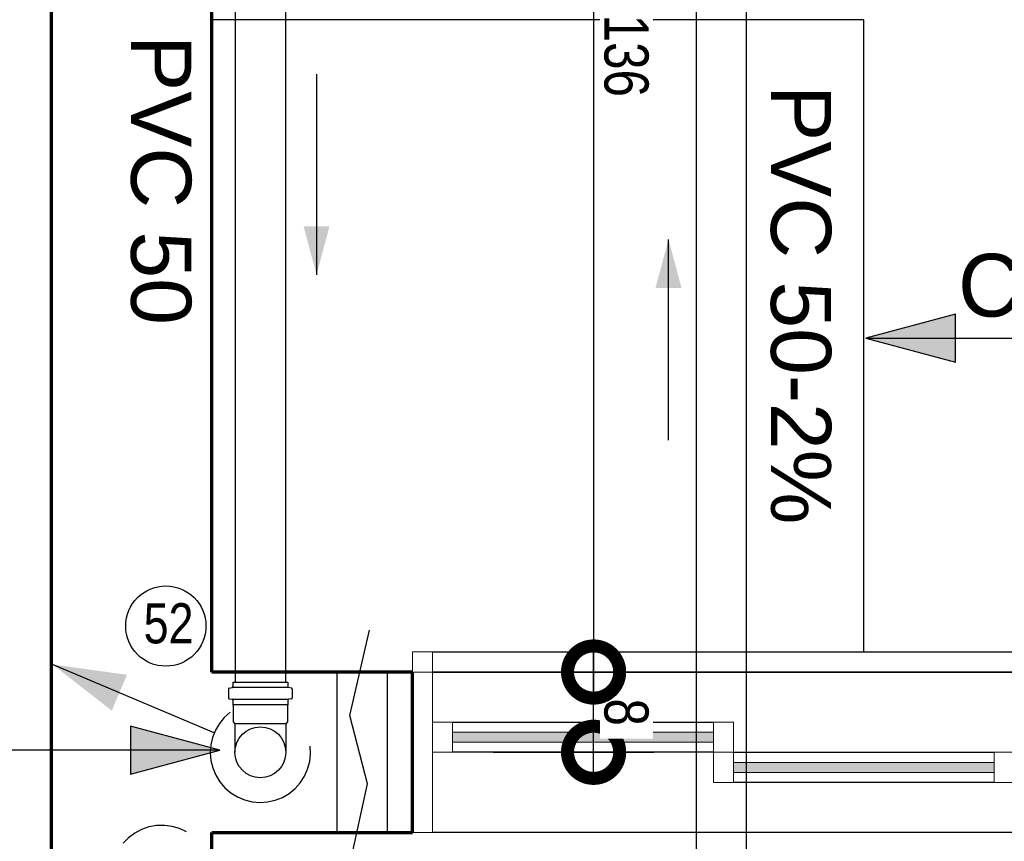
# Model space of a CAD drawing. Header units: millimetres. Extents: x -20654 to 2526, y -8238 to 977.
# Tile 108 of 219: x -10312.633 to -10311.652, y -4120.631 to -4119.812. Entities that reach past the tile are written whole.
import ezdxf

# ---------------------------------------------------------------- set-up
doc = ezdxf.new("R2010")
doc.units = ezdxf.units.MM
for name, color, linetype in [('01 CONTORNO_dwg', 252, 'Continuous'), ('A-FLOR-LEVL', 51, 'Continuous'), ('CV-Condutos', 1, 'Continuous'), ('CV-Indicação coluna', 7, 'Continuous'), ('G-ANNO-TEXT', 7, 'Continuous'), ('G-IMPT', 8, 'Continuous'), ('P-PIPE-IDEN', 7, 'Continuous'), ('Simbolos', 7, 'Continuous'), ('SIMBOLOS INT', 1, 'Continuous'), ('TQ-Condutos', 3, 'Continuous')]:
    doc.layers.add(name, color=color, linetype=linetype)
doc.styles.add('Arial', font='arial.ttf', dxfattribs={"height": 100})
doc.styles.add('Arial_4', font='arial.ttf', dxfattribs={"width": 0.8, "height": 0.07})
doc.styles.add('Arial_5', font='arial.ttf', dxfattribs={"height": 0.0825})
doc.styles.add('Arial_6', font='arial.ttf', dxfattribs={"width": 0.8, "height": 0.04})

# ---------------------------------------------------------------- blocks, each defined once
blk = doc.blocks.new('_DotSmall')
at = {"color": 0, "linetype": 'ByBlock', "const_width": 0.5}
blk.add_lwpolyline([(-0.0625, 0, 1), (0.0625, 0, 1)], format="xyb", close=True, dxfattribs=at)
blk = doc.blocks.new('Identificador_Conexao - Identificador-1334731-8 DETALHE SANITÁRIO B')
at = {"layer": 'P-PIPE-IDEN'}
blk.add_circle((0, 0), 0.002, dxfattribs=at)

msp = doc.modelspace()

# ---------------------------------------------------------------- hatches: boundary and pattern name
at = {"layer": 'CV-Condutos', "linetype": 'Continuous'}
msp.add_hatch(color=256, dxfattribs=at).paths.add_polyline_path([(-10312.60037, -4120.4543), (-10312.5412, -4120.50038), (-10312.52608, -4120.46462)])
at = {"layer": 'CV-Indicação coluna'}
for points in [[(-10311.78952, -4120.12923), (-10311.7002, -4120.15316), (-10311.7002, -4120.1053)], [(-10312.43341, -4120.53965), (-10312.52273, -4120.51571), (-10312.52273, -4120.56358)]]:
    msp.add_hatch(color=256, dxfattribs=at).paths.add_polyline_path(points)
at = {"layer": 'G-IMPT', "true_color": 0x939598}
for points in [[(-10311.94165, -4120.53188), (-10311.94165, -4120.52188), (-10312.20165, -4120.52188), (-10312.20165, -4120.53188)], [(-10311.79165, -4120.56188), (-10311.66165, -4120.56188), (-10311.66165, -4120.55188), (-10311.92165, -4120.55188), (-10311.92165, -4120.56188), (-10311.7997, -4120.56188)]]:
    msp.add_hatch(color=252, dxfattribs=at).paths.add_polyline_path(points, flags=0)
at = {"layer": 'P-PIPE-IDEN'}
for points in [[(-10312.33716, -4120.06599), (-10312.32422, -4120.01769), (-10312.3501, -4120.01769)], [(-10311.98634, -4120.03078), (-10311.99928, -4120.07908), (-10311.9734, -4120.07908)]]:
    msp.add_hatch(color=256, dxfattribs=at).paths.add_polyline_path(points)

# ---------------------------------------------------------------- linework, layer by layer
for p, q in [((-10312.061, -4119.08843), (-10312.061, -4120.48188)), ((-10311.78952, -4120.12923), (-10310.93749, -4120.12923)), ((-10312.061, -4120.56188), (-10312.061, -4120.44188)), ((-10312.161, -4120.46188), (-10312.001, -4120.46188)), ((-10312.161, -4120.46188), (-10312.001, -4120.46188)), ((-10312.161, -4120.54188), (-10312.001, -4120.54188))]:
    msp.add_line(p, q)
at = {"layer": '01 CONTORNO_dwg', "lineweight": 70}
for p, q in [((-10312.60165, -4118.30188), (-10312.60165, -4123.84906)), ((-10312.44165, -4120.46188), (-10312.44165, -4118.46188)), ((-10312.24165, -4120.46188), (-10312.44165, -4120.46188)), ((-10312.24165, -4120.62188), (-10312.24165, -4120.46188)), ((-10312.44165, -4123.42188), (-10312.44165, -4120.62188)), ((-10312.44165, -4120.62188), (-10312.24165, -4120.62188))]:
    msp.add_line(p, q, dxfattribs=at)
at = {"layer": '01 CONTORNO_dwg'}
for p, q in [((-10311.79165, -4119.81188), (-10312.44165, -4119.81188)), ((-10311.79165, -4120.44188), (-10311.79165, -4119.81188))]:
    msp.add_line(p, q, dxfattribs=at)
at = {"layer": 'A-FLOR-LEVL'}
msp.add_lwpolyline([(-10312.30318, -4120.65103), (-10312.28638, -4120.57316), (-10312.30385, -4120.50536), (-10312.28436, -4120.42011)], dxfattribs=at)
at = {"layer": 'CV-Condutos'}
for p, q in [((-10312.41811, -4119.11102), (-10312.41811, -4120.47188)), ((-10312.36811, -4119.11102), (-10312.36811, -4120.47188)), ((-10312.31678, -4120.46188), (-10312.31678, -4120.62188)), ((-10312.26678, -4120.46188), (-10312.26678, -4120.62188))]:
    msp.add_line(p, q, dxfattribs=at)
for points in [[(-10312.43917, -4120.52241), (-10312.60037, -4120.4543)], [(-10312.42327, -4120.50199), (-10312.42907, -4120.50713), (-10312.43401, -4120.5131), (-10312.43796, -4120.51977), (-10312.44084, -4120.52696), (-10312.44257, -4120.53452), (-10312.44311, -4120.54225), (-10312.44245, -4120.54997), (-10312.44061, -4120.5575), (-10312.43763, -4120.56465), (-10312.43357, -4120.57125), (-10312.42855, -4120.57715), (-10312.42267, -4120.5822), (-10312.41609, -4120.58629), (-10312.40895, -4120.5893), (-10312.40143, -4120.59118), (-10312.39371, -4120.59187), (-10312.38598, -4120.59136), (-10312.37842, -4120.58967), (-10312.37121, -4120.58682), (-10312.36453, -4120.5829), (-10312.35853, -4120.57799), (-10312.35337, -4120.57221), (-10312.34916, -4120.5657), (-10312.346, -4120.55863), (-10312.34398, -4120.55114), (-10312.34314, -4120.54344), (-10312.3435, -4120.5357)], [(-10312.46668, -4120.62128), (-10312.47367, -4120.61794), (-10312.4811, -4120.61572), (-10312.48877, -4120.61467), (-10312.49652, -4120.61483), (-10312.50415, -4120.61618), (-10312.51148, -4120.61869), (-10312.51834, -4120.62231), (-10312.52455, -4120.62694), (-10312.52997, -4120.63247)]]:
    msp.add_lwpolyline(points, dxfattribs=at)
at = {"layer": 'CV-Indicação coluna'}
for p, q in [((-10311.7002, -4120.1053), (-10311.78952, -4120.12923)), ((-10311.7002, -4120.15316), (-10311.7002, -4120.1053)), ((-10311.78952, -4120.12923), (-10311.7002, -4120.15316)), ((-10312.43341, -4120.53965), (-10312.52273, -4120.51571)), ((-10312.52273, -4120.51571), (-10312.52273, -4120.56358)), ((-10312.43341, -4120.53965), (-10313.05022, -4120.53965)), ((-10312.52273, -4120.56358), (-10312.43341, -4120.53965))]:
    msp.add_line(p, q, dxfattribs=at)
at = {"layer": 'G-IMPT', "color": 252, "lineweight": 20, "true_color": 0x939598}
for p, q in [((-10312.22165, -4120.44188), (-10312.24165, -4120.44188)), ((-10312.24165, -4120.44188), (-10312.24165, -4120.46188)), ((-10312.22165, -4120.46188), (-10312.22165, -4120.44188)), ((-10312.24165, -4120.46188), (-10312.22165, -4120.46188)), ((-10312.22165, -4120.46188), (-10312.24165, -4120.46188)), ((-10312.22165, -4120.62188), (-10312.22165, -4120.46188)), ((-10312.20165, -4120.51188), (-10312.22165, -4120.51188)), ((-10312.22165, -4120.51188), (-10312.22165, -4120.54188)), ((-10312.20165, -4120.54188), (-10312.20165, -4120.51188)), ((-10311.92165, -4120.51188), (-10311.94165, -4120.51188)), ((-10311.94165, -4120.51188), (-10311.94165, -4120.54188)), ((-10311.92165, -4120.54188), (-10311.92165, -4120.51188)), ((-10311.94165, -4120.52188), (-10312.20165, -4120.52188)), ((-10312.20165, -4120.52188), (-10312.20165, -4120.53188)), ((-10311.94165, -4120.53188), (-10311.94165, -4120.52188)), ((-10312.20165, -4120.53188), (-10311.94165, -4120.53188)), ((-10312.22165, -4120.54188), (-10312.20165, -4120.54188)), ((-10311.92165, -4120.54188), (-10311.94165, -4120.54188)), ((-10311.94165, -4120.54188), (-10311.94165, -4120.57188)), ((-10311.94165, -4120.54188), (-10311.92165, -4120.54188)), ((-10311.92165, -4120.57188), (-10311.92165, -4120.54188)), ((-10311.64165, -4120.54188), (-10311.66165, -4120.54188)), ((-10311.66165, -4120.54188), (-10311.66165, -4120.57188)), ((-10311.66165, -4120.55188), (-10311.92165, -4120.55188)), ((-10311.92165, -4120.55188), (-10311.92165, -4120.56188)), ((-10311.66165, -4120.56188), (-10311.66165, -4120.55188)), ((-10311.92165, -4120.56188), (-10311.66165, -4120.56188)), ((-10311.94165, -4120.57188), (-10311.92165, -4120.57188)), ((-10311.66165, -4120.57188), (-10311.64165, -4120.57188)), ((-10312.24165, -4120.62188), (-10312.22165, -4120.62188))]:
    msp.add_line(p, q, dxfattribs=at)
at = {"layer": 'G-IMPT', "color": 252, "true_color": 0x939598}
for p, q in [((-10312.22165, -4120.44188), (-10311.06165, -4120.44188)), ((-10311.06165, -4120.46188), (-10312.22165, -4120.46188)), ((-10312.22165, -4120.46188), (-10311.06165, -4120.46188)), ((-10312.20165, -4120.51188), (-10311.94165, -4120.51188)), ((-10311.94165, -4120.54188), (-10312.20165, -4120.54188)), ((-10311.92165, -4120.54188), (-10311.66165, -4120.54188)), ((-10311.66165, -4120.57188), (-10311.92165, -4120.57188)), ((-10311.06165, -4120.62188), (-10312.22165, -4120.62188))]:
    msp.add_line(p, q, dxfattribs=at)
at = {"layer": 'P-PIPE-IDEN'}
for points in [[(-10312.33716, -4119.86599), (-10312.33716, -4120.06599)], [(-10311.98634, -4120.23078), (-10311.98634, -4120.03078)]]:
    msp.add_lwpolyline(points, dxfattribs=at)
at = {"layer": 'Simbolos'}
for p, q in [((-10312.42046, -4120.47188), (-10312.36576, -4120.47188)), ((-10312.42046, -4120.47188), (-10312.42046, -4120.47623)), ((-10312.36576, -4120.47188), (-10312.36576, -4120.47623)), ((-10312.42491, -4120.47896), (-10312.42491, -4120.48772)), ((-10312.42417, -4120.47799), (-10312.4212, -4120.4772)), ((-10312.36205, -4120.47799), (-10312.36502, -4120.4772)), ((-10312.36131, -4120.47896), (-10312.36131, -4120.48772)), ((-10312.424, -4120.48872), (-10312.42137, -4120.48895)), ((-10312.42046, -4120.48995), (-10312.42046, -4120.49463)), ((-10312.42046, -4120.49463), (-10312.42026, -4120.49483)), ((-10312.42026, -4120.49483), (-10312.42026, -4120.51163)), ((-10312.36576, -4120.49463), (-10312.36596, -4120.49483)), ((-10312.36596, -4120.49483), (-10312.36596, -4120.51163)), ((-10312.36576, -4120.48995), (-10312.36576, -4120.49463)), ((-10312.36222, -4120.48872), (-10312.36485, -4120.48895)), ((-10312.42026, -4120.51163), (-10312.41846, -4120.51343)), ((-10312.41846, -4120.51343), (-10312.41846, -4120.54188)), ((-10312.36596, -4120.51163), (-10312.36776, -4120.51343)), ((-10312.36776, -4120.51343), (-10312.36776, -4120.54188))]:
    msp.add_line(p, q, dxfattribs=at)
for points in [[(-10312.42417, -4120.47799), (-10312.42431, -4120.47804), (-10312.42444, -4120.4781), (-10312.42456, -4120.47819), (-10312.42466, -4120.47829), (-10312.42475, -4120.47841), (-10312.42482, -4120.47853), (-10312.42487, -4120.47867), (-10312.4249, -4120.47881), (-10312.42491, -4120.47896)], [(-10312.42121, -4120.47719), (-10312.42107, -4120.47714), (-10312.42094, -4120.47708), (-10312.42082, -4120.47699), (-10312.42072, -4120.47689), (-10312.42063, -4120.47677), (-10312.42056, -4120.47665), (-10312.42051, -4120.47651), (-10312.42047, -4120.47637), (-10312.42046, -4120.47623)], [(-10312.36576, -4120.47623), (-10312.36575, -4120.47637), (-10312.36572, -4120.47651), (-10312.36567, -4120.47665), (-10312.3656, -4120.47677), (-10312.36551, -4120.47689), (-10312.36541, -4120.47699), (-10312.36529, -4120.47708), (-10312.36516, -4120.47714), (-10312.36502, -4120.47719)], [(-10312.36131, -4120.47896), (-10312.36132, -4120.47881), (-10312.36136, -4120.47867), (-10312.36141, -4120.47853), (-10312.36148, -4120.47841), (-10312.36157, -4120.47829), (-10312.36167, -4120.47819), (-10312.36179, -4120.4781), (-10312.36192, -4120.47804), (-10312.36206, -4120.47799)], [(-10312.42491, -4120.48772), (-10312.4249, -4120.48788), (-10312.42486, -4120.48804), (-10312.42479, -4120.48819), (-10312.4247, -4120.48833), (-10312.42459, -4120.48845), (-10312.42446, -4120.48855), (-10312.42432, -4120.48863), (-10312.42416, -4120.48868), (-10312.424, -4120.48871)], [(-10312.42046, -4120.48995), (-10312.42048, -4120.48978), (-10312.42052, -4120.48962), (-10312.42058, -4120.48947), (-10312.42067, -4120.48933), (-10312.42079, -4120.48921), (-10312.42091, -4120.48911), (-10312.42106, -4120.48903), (-10312.42121, -4120.48898), (-10312.42138, -4120.48895)], [(-10312.36485, -4120.48895), (-10312.36501, -4120.48898), (-10312.36517, -4120.48903), (-10312.36531, -4120.48911), (-10312.36544, -4120.48921), (-10312.36555, -4120.48933), (-10312.36564, -4120.48947), (-10312.36571, -4120.48962), (-10312.36575, -4120.48978), (-10312.36576, -4120.48995)], [(-10312.36223, -4120.48871), (-10312.36206, -4120.48868), (-10312.36191, -4120.48863), (-10312.36176, -4120.48855), (-10312.36164, -4120.48845), (-10312.36152, -4120.48833), (-10312.36143, -4120.48819), (-10312.36137, -4120.48804), (-10312.36133, -4120.48788), (-10312.36131, -4120.48772)]]:
    msp.add_lwpolyline(points, dxfattribs=at)
msp.add_circle((-10312.39311, -4120.54188), 0.02535, dxfattribs=at)
at = {"layer": 'SIMBOLOS INT'}
for p, q in [((-10312.42046, -4120.477), (-10312.36576, -4120.477)), ((-10312.42046, -4120.48903), (-10312.36576, -4120.48903)), ((-10312.36576, -4120.49463), (-10312.42046, -4120.49463)), ((-10312.36776, -4120.51343), (-10312.41846, -4120.51343))]:
    msp.add_line(p, q, dxfattribs=at)
at = {"layer": 'TQ-Condutos'}
for p, q in [((-10311.9586, -4121.08824), (-10311.9586, -4118.25203)), ((-10311.9086, -4121.08824), (-10311.9086, -4118.25203))]:
    msp.add_line(p, q, dxfattribs=at)

# ---------------------------------------------------------------- block references
at = {"xscale": 0.104, "yscale": 0.104, "zscale": 0.104}
for p, rotation in [((-10312.061, -4120.46188), 90), ((-10312.061, -4120.54188), 270)]:
    msp.add_blockref('_DotSmall', p, dxfattribs=dict(at, rotation=rotation))
at = {"layer": 'P-PIPE-IDEN', "xscale": 19.99999999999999, "yscale": 19.99999999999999, "zscale": 19.99999999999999}
msp.add_blockref('Identificador_Conexao - Identificador-1334731-8 DETALHE SANITÁRIO B', (-10312.48736, -4120.41606), dxfattribs=at)

# ---------------------------------------------------------------- texts
at = {"layer": 'G-ANNO-TEXT', "insert": (-10311.6979, -4120.04518), "char_height": 0.0625, "width": 0.9219406, "attachment_point": 1, "style": 'Arial'}
msp.add_mtext('CENTRAL DE GÁS', dxfattribs=at)
at = {"layer": 'P-PIPE-IDEN', "char_height": 0.06, "width": 0.4919113, "attachment_point": 1, "rotation": 270, "style": 'Arial_5'}
for s, insert in [('PVC 50', (-10312.46199, -4119.82721)), ('PVC 50-2%', (-10311.82423, -4119.87701))]:
    msp.add_mtext(s, dxfattribs=dict(at, insert=insert))
at = {"layer": 'P-PIPE-IDEN', "insert": (-10312.50949, -4120.39333), "char_height": 0.04, "width": 0.0615696, "attachment_point": 1, "style": 'Arial_6'}
msp.add_mtext('52', dxfattribs=at)

# ---------------------------------------------------------------- next in the draw order: texts
at = {"char_height": 0.044, "attachment_point": 5, "rotation": 270, "style": 'Arial_4', "bg_fill": 3, "box_fill_scale": 1.1, "bg_fill_color": 256, "bg_fill_true_color": 13158600, "bg_fill_transparency": 0}
for s, insert in [('\\A1;136', (-10312.02852, -4119.84788)), ('\\A1;8', (-10312.02854, -4120.50188))]:
    msp.add_mtext(s, dxfattribs=dict(at, insert=insert))

# ---------------------------------------------------------------- next in the draw order: block references
at = {"xscale": 0.104, "yscale": 0.104, "zscale": 0.104, "rotation": 270}
msp.add_blockref('_DotSmall', (-10312.061, -4120.46188), dxfattribs=at)

doc.saveas('drawing.dxf')
